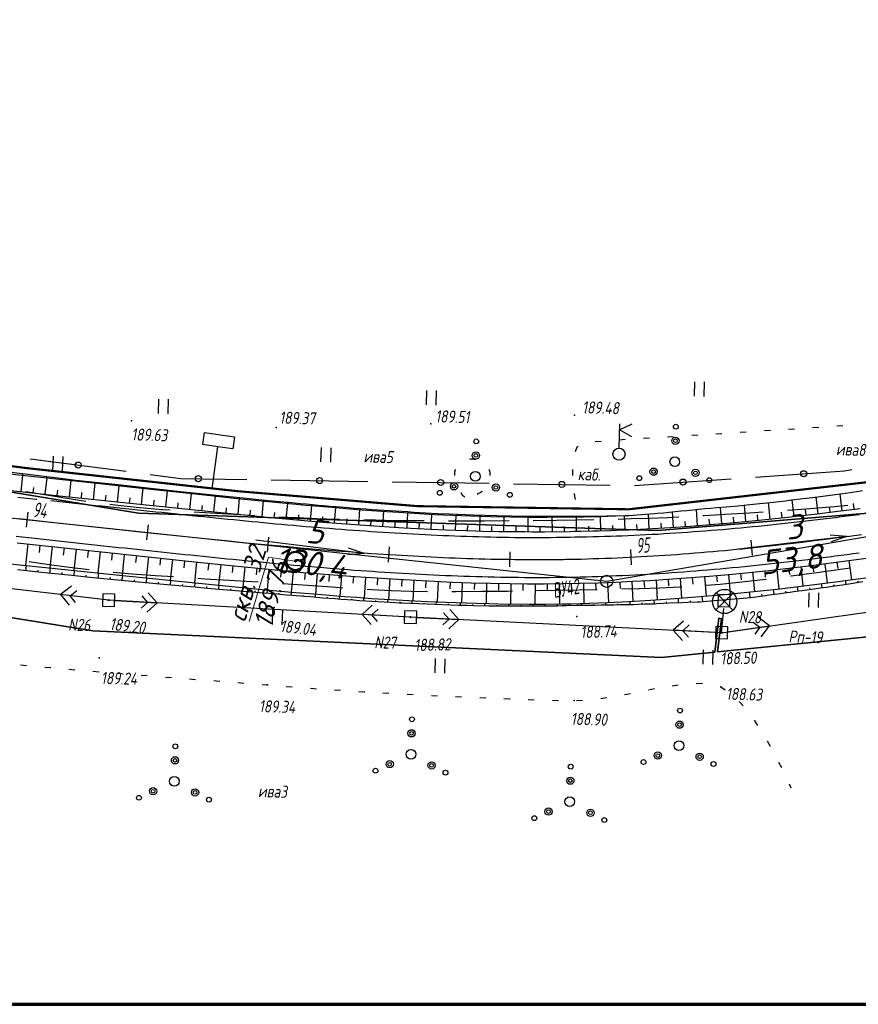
# Paper-space layout 'Лист2' of a CAD drawing. Header units: millimetres. Extents: x -640 to 411, y -3 to 287.
# Tile 4 of 10: x -340 to -202, y 1 to 163. Entities that reach past the tile are written whole.
import ezdxf

# ---------------------------------------------------------------- set-up
doc = ezdxf.new("R2010")
doc.units = ezdxf.units.MM
doc.linetypes.add('CONTI', pattern=[0])
for name, color, linetype, lineweight in [('10', 1, 'Continuous', 35), ('геология', 7, 'Continuous', 20), ('КОПИЯ_ОСЬ_13_ОТКОСЫ', 7, 'Continuous', 30), ('КОПИЯ_ОСЬ_ГРАНИЦЫ_ПОЛОС', 7, 'Continuous', 30), ('ОСЬ_ВЕРХ_ПОКРЫТИЯ_ГРАНИЦЫ_ПОЛОС', 7, 'Continuous', 30), ('ОСЬ_ВЕРХ_ПОКРЫТИЯ_ОСЬ', 1, 'Continuous', 30), ('Уклоны ПЧ', 5, 'Continuous', 30)]:
    doc.layers.add(name, color=color, linetype=linetype, lineweight=lineweight)
for name, color, linetype in [('_Оформление', 7, 'Continuous'), ('_Ростелеком', 6, 'Continuous'), ('NAD_MDEFAULT', 7, 'CONTI'), ('PI_OTDEFAULT', 172, 'CONTI'), ('PI_TTDEFAULT', 5, 'CONTI'), ('PLN_O', 7, 'CONTI'), ('SIT_LDEFAULT', 7, 'CONTI'), ('USLZNDEFAULT', 7, 'CONTI'), ('ZAPSKDEFAULT', 7, 'CONTI'), ('КОПИЯ_ОСЬ_ТАНГЕНСЫ', 1, 'Continuous'), ('ОСЬ_ВЕРХ_ПОКРЫТИЯ_ОТКОСЫ', 7, 'Continuous'), ('ОСЬ_ВЕРХ_ПОКРЫТИЯ_ПИКЕТЫ', 1, 'Continuous')]:
    doc.layers.add(name, color=color, linetype=linetype)
doc.styles.add('eskd', font='isocpeur.ttf', dxfattribs={"width": 1.2, "height": 2})
doc.styles.get("Standard").update_dxf_attribs({"font": 'isocpeui.ttf'})
doc.styles.add('ГОСТ', font='isocpeur.ttf', dxfattribs={"height": 4})
doc.linetypes.add('Связь', pattern='A,12.5,[130,ltypeshp.shx,S=1,R=-30,X=0,Y=0.9],1,[130,ltypeshp.shx,S=1,R=-30,X=0,Y=0.9],1,[130,ltypeshp.shx,S=1,R=-30,X=0,Y=0.9],4.5', length=19)

# ---------------------------------------------------------------- blocks, each defined once
blk = doc.blocks.new('BL_2011')
at = {"color": 0}
for p, q in [((0, 0), (0, 2.4)), ((1.6, 0), (1.6, 2.4))]:
    blk.add_line(p, q, dxfattribs=at)
blk = doc.blocks.new('BL_2010')
at = {"color": 0}
for centre, radius in [((0, 5.78), 0.4), ((0, 3.46), 0.6), ((0, 3.46), 0.3), ((0, 0), 0.8), ((-3.46, -1.74), 0.6), ((-3.46, -1.74), 0.3), ((3.46, -1.74), 0.6), ((3.46, -1.74), 0.3), ((-5.78, -2.88), 0.4), ((5.78, -2.88), 0.4)]:
    blk.add_circle(centre, radius, dxfattribs=at)
blk = doc.blocks.new('BL_27')
at = {"color": 0}
for p, q in [((1, 1), (-1, 1)), ((-1, 1), (-1, -1)), ((1, -1), (1, 1)), ((-1, -1), (1, -1))]:
    blk.add_line(p, q, dxfattribs=at)
blk.add_circle((0, 0), 0.1, dxfattribs=at)
blk = doc.blocks.new('BL_7')
at = {"color": 0}
for p, q in [((-1.4, 1.4), (1.4, -1.4)), ((-1.4, -1.4), (1.4, 1.4))]:
    blk.add_line(p, q, dxfattribs=at)
blk.add_circle((0, 0), 2, dxfattribs=at)
blk = doc.blocks.new('BL_4017')
at = {"color": 0}
for p, q in [((0, 1), (0, 5)), ((2, 5), (0, 4)), ((0, 4), (2, 3))]:
    blk.add_line(p, q, dxfattribs=at)
blk.add_circle((0, 0), 1, dxfattribs=at)
blk = doc.blocks.new('BL_13')
at = {"color": 0}
for p, q in [((-2.5, 7), (-2.5, 9)), ((-2.5, 9), (2.5, 9)), ((2.5, 9), (2.5, 7)), ((0, 7), (-2.5, 7)), ((0, 0), (0, 7)), ((2.5, 7), (0, 7)), ((2, 0), (0, 0))]:
    blk.add_line(p, q, dxfattribs=at)
blk = doc.blocks.new('Стрелка')
at = {"layer": 'Уклоны ПЧ', "ltscale": 2}
for points in [[(-0.02, -0.05), (-0.02, 17.97)], [(-0.02, -0.05), (-0.58, 2.62)], [(-0.02, -0.05), (0.53, 2.62)]]:
    blk.add_lwpolyline(points, dxfattribs=at)

psp = doc.layouts.new('Лист2')

# ---------------------------------------------------------------- linework, layer by layer
at = {"layer": '10'}
for points in [[(155.76, 141.34), (141.62, 139.09), (140.47, 149.17), (88.15, 142.24), (-26.82, 123.3), (-26.31, 113.57), (-97.37, 100.2), (-188.74, 82.9), (-234.81, 79.09), (-245.24, 79.44), (-320.53, 81.96), (-435.81, 101.08), (-493.52, 115.13), (-570.05, 134.4), (-567.93, 143.52), (-601.29, 151.53)], [(371.94, 152.68), (354.49, 145.52), (316.18, 140.56), (226.25, 130.69), (227.73, 141.12), (141.49, 128.43), (141.49, 128.43), (66.75, 118.43), (-0.41, 107.37), (-16.93, 104.65), (-86.02, 91.65), (-95.42, 89.88), (-95.64, 79.6), (-176.45, 63.92), (-224.96, 59.06)], [(-224.96, 59.06), (-224.32, 64.55), (-224.77, 64.61), (-225.41, 59.03), (-234.23, 58.14), (-328.07, 62.53), (-379.16, 70.82), (-377.34, 76.02), (-377.76, 76.17), (-379.62, 70.9), (-429.05, 78.91), (-429.05, 78.91), (-497.96, 95.26), (-495.93, 104.91), (-533.78, 112.44), (-596.38, 130.21), (-605.84, 132.34)], [(-605.84, 132.34), (-596.38, 130.21), (-533.78, 112.44), (-495.93, 104.91), (-497.96, 95.26), (-429.05, 78.91), (-429.05, 78.91), (-379.62, 70.9), (-377.76, 76.17), (-377.34, 76.02), (-379.16, 70.82), (-328.07, 62.53), (-234.23, 58.14), (-225.41, 59.03), (-224.77, 64.61), (-224.32, 64.55), (-224.96, 59.06), (-176.45, 63.92)]]:
    psp.add_lwpolyline(points, dxfattribs=at)
at = {"layer": '_Оформление', "lineweight": 70, "ltscale": 200}
psp.add_lwpolyline([(409.22, 286.78), (-640.2, 286.78), (-640.2, 0.9), (409.22, 0.9)], close=True, dxfattribs=at)
at = {"layer": '_Ростелеком', "color": 5, "linetype": 'Связь', "const_width": 0.35}
psp.add_lwpolyline([(-184.06, 88.92), (-239.6, 82.61), (-274.54, 83.13), (-304.23, 85.6), (-339.2, 89.43), (-381.28, 94.92), (-419.03, 101.37), (-453.53, 108.6), (-496.16, 118.14), (-534.03, 127.92), (-569.25, 137.86), (-601.82, 149.28)], dxfattribs=at)
at = {"layer": 'PI_TTDEFAULT', "color": 5}
for p in [(-248.55, 98.12, 189.48), (-321.7, 97.2, 189.63), (-297.84, 96.11, 189.37), (-272.27, 96.73, 189.51), (-325.46, 67.6, 189.19), (-298.16, 66.39, 189.04), (-275.64, 64.81, 188.82), (-248.2, 64.93, 188.74), (-224.29, 62.24, 188.5), (-327.05, 58.07, 189.24), (-299.3, 53.62, 189.34), (-224.43, 53.32, 188.63), (-248.62, 51.03, 188.9)]:
    psp.add_point(p, dxfattribs=at)
at = {"layer": 'PLN_O'}
for p, q in [((-338.44, 90.93), (-322.58, 88.88)), ((-318.61, 88.36), (-313.57, 87.71)), ((-218.71, 87.93), (-203.98, 88.95)), ((-203.98, 88.96), (-202.77, 89.16)), ((-313.57, 87.71), (-302.65, 87.53)), ((-298.66, 87.48), (-282.66, 87.22)), ((-278.66, 87.16), (-262.66, 86.9)), ((-258.66, 86.83), (-242.66, 86.57)), ((-238.66, 86.54), (-222.7, 87.65))]:
    psp.add_line(p, q, dxfattribs=at)
for centre in [(-330.5, 89.9), (-310.66, 87.66), (-290.66, 87.35), (-210.73, 88.48), (-270.66, 87.03), (-250.66, 86.71), (-230.68, 87.1)]:
    psp.add_circle(centre, 0.5, dxfattribs=at)
at = {"layer": 'SIT_LDEFAULT', "color": 7}
for p, q in [((-213.25, 95.84), (-212.25, 95.91)), ((-209.26, 96.1), (-208.26, 96.16)), ((-205.26, 96.39), (-204.26, 96.45)), ((-237.2, 94.34), (-236.2, 94.41)), ((-233.21, 94.59), (-232.22, 94.65)), ((-229.22, 94.84), (-228.22, 94.9)), ((-225.23, 95.08), (-224.23, 95.14)), ((-221.22, 95.34), (-220.22, 95.41)), ((-217.23, 95.59), (-216.23, 95.66)), ((-248.41, 92.15), (-248.12, 92.92)), ((-248.12, 92.92), (-247.98, 93.02)), ((-245.18, 93.8), (-244.18, 93.88)), ((-241.19, 94.09), (-240.19, 94.16)), ((-265.88, 90.89), (-265.7, 90.91)), ((-265.7, 90.91), (-265.49, 90.92)), ((-265.49, 90.91), (-265.28, 90.9)), ((-265.28, 90.91), (-265.06, 90.9)), ((-265.07, 90.89), (-264.89, 90.87)), ((-268.35, 88.63), (-268.33, 88.79)), ((-268.34, 88.44), (-268.35, 88.63)), ((-268.31, 88.19), (-268.34, 88.44)), ((-268.33, 88.79), (-268.28, 88.96)), ((-268.28, 88.96), (-268.21, 89.13)), ((-268.21, 89.13), (-268.19, 89.15)), ((-262.66, 89.15), (-262.63, 89.07)), ((-262.63, 89.07), (-262.6, 88.92)), ((-262.6, 88.92), (-262.56, 88.76)), ((-262.56, 88.76), (-262.53, 88.6)), ((-262.53, 88.6), (-262.52, 88.47)), ((-262.52, 88.47), (-262.53, 88.31)), ((-262.53, 88.31), (-262.53, 88.17)), ((-248.82, 88.19), (-248.84, 89.19)), ((-337.42, 85.22), (-339.12, 85.51)), ((-334.04, 84.67), (-337.42, 85.22)), ((-330.68, 84.13), (-334.04, 84.67)), ((-267.3, 85.35), (-267.32, 85.37)), ((-267.15, 85.1), (-267.3, 85.35)), ((-267, 84.87), (-267.15, 85.1)), ((-266.84, 84.71), (-267, 84.87)), ((-266.69, 84.59), (-266.84, 84.71)), ((-264.4, 85.21), (-264.64, 85.07)), ((-264.15, 85.34), (-264.4, 85.19)), ((-263.95, 85.48), (-264.15, 85.34)), ((-263.81, 85.57), (-263.95, 85.48)), ((-248.52, 84.72), (-248.58, 85.21)), ((-248.43, 84.22), (-248.51, 84.72)), ((-329.24, 83.92), (-330.68, 84.13)), ((-323.91, 83.22), (-325.27, 83.39)), ((-320.36, 82.87), (-323.91, 83.23)), ((-205.66, 83.03), (-210.4, 82.64)), ((-203.45, 83.23), (-205.66, 83.03)), ((-316.56, 82.53), (-320.36, 82.86)), ((-315.32, 82.45), (-316.55, 82.54)), ((-308.64, 81.97), (-311.33, 82.15)), ((-304.73, 81.74), (-308.64, 81.97)), ((-301.35, 81.55), (-304.73, 81.74)), ((-294.36, 81.19), (-297.36, 81.33)), ((-231.37, 81.29), (-233.19, 81.21)), ((-227.19, 81.52), (-227.39, 81.51)), ((-223.77, 81.73), (-227.19, 81.52)), ((-219.68, 81.98), (-223.77, 81.73)), ((-217.4, 82.14), (-219.68, 81.98)), ((-210.4, 82.64), (-213.41, 82.42)), ((-291.13, 81.05), (-294.36, 81.19)), ((-287.88, 80.95), (-291.13, 81.05)), ((-287.37, 80.93), (-287.88, 80.95)), ((-281.41, 80.79), (-283.37, 80.83)), ((-278.17, 80.73), (-281.41, 80.79)), ((-274.93, 80.69), (-278.17, 80.73)), ((-273.37, 80.68), (-274.93, 80.69)), ((-267.56, 80.65), (-269.37, 80.65)), ((-263.46, 80.67), (-267.56, 80.66)), ((-259.36, 80.68), (-263.46, 80.67)), ((-255.27, 80.72), (-255.37, 80.72)), ((-251.53, 80.76), (-255.27, 80.71)), ((-248.24, 80.81), (-251.53, 80.76)), ((-245.36, 80.86), (-248.24, 80.81)), ((-239.21, 81.01), (-241.37, 80.95)), ((-236.2, 81.1), (-239.21, 81.01)), ((-233.19, 81.21), (-236.2, 81.1)), ((-325.46, 67.6), (-378.48, 73.83)), ((-338.62, 73.98), (-335.29, 73.51)), ((-335.29, 73.52), (-331.92, 73.07)), ((-331.92, 73.08), (-328.7, 72.68)), ((-324.73, 72.25), (-321.6, 71.97)), ((-321.6, 71.97), (-317.72, 71.69)), ((-317.72, 71.69), (-314.75, 71.49)), ((-212.94, 71.6), (-212.83, 71.61)), ((-212.83, 71.61), (-208.54, 72.18)), ((-208.54, 72.18), (-204.27, 72.77)), ((-204.27, 72.77), (-203.03, 72.94)), ((-331.63, 69.94), (-333.4, 68.54)), ((-310.76, 71.22), (-309.6, 71.14)), ((-309.59, 71.15), (-305.59, 70.92)), ((-305.59, 70.92), (-301.8, 70.7)), ((-301.8, 70.7), (-300.79, 70.64)), ((-296.78, 70.37), (-295.08, 70.26)), ((-295.08, 70.26), (-291.84, 70.03)), ((-291.84, 70.03), (-288.59, 69.79)), ((-226.86, 70.09), (-224.51, 70.26)), ((-224.51, 70.26), (-220.95, 70.61)), ((-224.29, 62.24), (-169.55, 70.02)), ((-220.95, 70.62), (-217.01, 71.08)), ((-217.02, 71.07), (-216.91, 71.09)), ((-326.46, 67.72), (-333.4, 68.54)), ((-333.4, 68.54), (-332, 66.76)), ((-331.81, 68.35), (-330.7, 69.23)), ((-330.94, 67.24), (-331.81, 68.35)), ((-320.01, 68.3), (-319.07, 67.24)), ((-317.47, 67.16), (-318.97, 68.84)), ((-288.59, 69.79), (-286.81, 69.67)), ((-282.82, 69.42), (-282.1, 69.37)), ((-282.1, 69.37), (-278.85, 69.21)), ((-278.85, 69.21), (-275.59, 69.11)), ((-275.6, 69.1), (-272.83, 69.06)), ((-268.82, 69.04), (-268.13, 69.04)), ((-268.13, 69.04), (-263.94, 69.07)), ((-263.94, 69.07), (-259.65, 69.12)), ((-259.65, 69.12), (-258.83, 69.14)), ((-254.83, 69.2), (-251.43, 69.26)), ((-251.43, 69.26), (-247.84, 69.34)), ((-247.85, 69.33), (-244.84, 69.39)), ((-240.83, 69.48), (-237.83, 69.56)), ((-237.83, 69.56), (-234.5, 69.66)), ((-234.5, 69.66), (-231.17, 69.81)), ((-231.17, 69.81), (-230.84, 69.82)), ((-275.64, 64.81), (-325.46, 67.6)), ((-324.46, 67.55), (-317.47, 67.16)), ((-319.07, 67.24), (-320.13, 66.31)), ((-319.16, 65.64), (-317.47, 67.16)), ((-281.95, 66.77), (-283.63, 65.25)), ((-276.64, 64.86), (-283.63, 65.25)), ((-283.63, 65.25), (-282.13, 63.57)), ((-282.04, 65.17), (-280.98, 66.1)), ((-281.09, 64.11), (-282.04, 65.17)), ((-270.2, 65.53), (-269.25, 64.49)), ((-267.65, 64.41), (-269.17, 66.08)), ((-224.29, 62.24), (-223.91, 66.22)), ((-224.29, 62.24), (-275.64, 64.81)), ((-274.65, 64.76), (-267.65, 64.41)), ((-269.25, 64.49), (-270.3, 63.54)), ((-269.33, 62.88), (-267.65, 64.41)), ((-230.6, 64.16), (-232.28, 62.64)), ((-230.68, 62.56), (-229.63, 63.51)), ((-219.08, 63.99), (-217.95, 63.14)), ((-216.37, 63.36), (-218.17, 64.73)), ((-225.29, 62.29), (-232.28, 62.64)), ((-232.28, 62.64), (-230.76, 60.96)), ((-229.73, 61.51), (-230.68, 62.56)), ((-223.3, 62.38), (-216.37, 63.36)), ((-217.95, 63.14), (-218.81, 62.01)), ((-217.73, 61.56), (-216.37, 63.36)), ((-340.01, 56.93), (-339.01, 56.85)), ((-336.03, 56.57), (-335.03, 56.48)), ((-332.05, 56.21), (-331.05, 56.12)), ((-328.06, 55.87), (-327.06, 55.79)), ((-324.07, 55.55), (-323.07, 55.47)), ((-320.09, 55.24), (-319.09, 55.16)), ((-316.1, 54.92), (-315.1, 54.85)), ((-312.11, 54.62), (-311.11, 54.54)), ((-308.13, 54.32), (-307.73, 54.29)), ((-307.73, 54.29), (-307.12, 54.24)), ((-304.13, 54), (-303.14, 53.92)), ((-300.15, 53.69), (-299.3, 53.62)), ((-228.46, 53.85), (-227.46, 53.88)), ((-299.3, 53.62), (-299.15, 53.61)), ((-296.16, 53.38), (-295.16, 53.3)), ((-292.17, 53.07), (-291.61, 53.02)), ((-291.61, 53.02), (-291.18, 52.99)), ((-288.18, 52.81), (-287.19, 52.74)), ((-284.19, 52.55), (-283.3, 52.49)), ((-283.3, 52.49), (-283.2, 52.48)), ((-280.2, 52.32), (-279.2, 52.26)), ((-276.2, 52.09), (-275.2, 52.03)), ((-240.29, 52.02), (-239.31, 52.22)), ((-236.36, 52.81), (-235.38, 53)), ((-232.44, 53.49), (-231.44, 53.63)), ((-224.51, 53.33), (-224.43, 53.32)), ((-224.44, 53.31), (-223.68, 52.79)), ((-272.2, 51.89), (-271.2, 51.84)), ((-268.21, 51.69), (-267.21, 51.64)), ((-264.22, 51.52), (-263.22, 51.49)), ((-260.22, 51.35), (-259.25, 51.32)), ((-259.26, 51.31), (-259.21, 51.3)), ((-256.22, 51.2), (-255.22, 51.17)), ((-252.22, 51.09), (-251.22, 51.07)), ((-248.23, 51.05), (-247.23, 51.11)), ((-244.24, 51.39), (-243.25, 51.55)), ((-221.38, 50.89), (-220.71, 50.14)), ((-218.89, 47.78), (-218.34, 46.94)), ((-216.77, 44.39), (-216.28, 43.52)), ((-214.87, 40.86), (-214.42, 39.97)), ((-213.13, 37.27), (-212.85, 36.61))]:
    psp.add_line(p, q, dxfattribs=at)
at = {"layer": 'геология', "color": 1, "linetype": 'Continuous'}
for p, q in [((-302.25, 64.1), (-299.09, 74.73)), ((-299.09, 74.73), (-294.68, 74.07))]:
    psp.add_line(p, q, dxfattribs=at)
at = {"layer": 'геология', "color": 1, "linetype": 'Continuous', "lineweight": 50}
for radius in [1.5, 0.103]:
    psp.add_circle((-294.63, 74.08), radius, dxfattribs=at)
at = {"layer": 'КОПИЯ_ОСЬ_13_ОТКОСЫ'}
for points in [[(-348.24, 89.18), (-339.82, 88.24), (-327.91, 86.95), (-320.56, 86.16), (-310.63, 85.09), (-304.2, 84.41), (-299.75, 83.96), (-296.79, 83.67), (-292.84, 83.31), (-288.65, 82.94), (-284.46, 82.6), (-282, 82.41), (-279.54, 82.24), (-277.57, 82.11), (-271.68, 81.77), (-265.79, 81.52), (-262.46, 81.41), (-259.12, 81.34), (-256.09, 81.31), (-253.06, 81.3), (-248.57, 81.35), (-247.1, 81.37), (-244.41, 81.43), (-241.72, 81.52), (-240.26, 81.58), (-239.77, 81.6), (-239.57, 81.61), (-236.84, 81.81), (-235.37, 81.92), (-234.88, 81.96), (-233.9, 82.05), (-232.93, 82.14), (-231.95, 82.23), (-230.97, 82.33), (-230, 82.43), (-229.02, 82.52), (-227.07, 82.72), (-226.09, 82.8), (-225.11, 82.88), (-223.54, 83.03), (-221.58, 83.2), (-219.63, 83.4), (-215.71, 83.81), (-213.75, 84.03), (-212.77, 84.15), (-210.81, 84.39), (-208.86, 84.63), (-203.47, 85.35), (-202, 85.56), (-201.03, 85.7)], [(-348.24, 89.18), (-339.82, 88.24), (-327.91, 86.95), (-320.56, 86.16), (-310.63, 85.09), (-304.2, 84.41), (-299.75, 83.96), (-296.79, 83.67), (-292.84, 83.31), (-288.65, 82.94), (-284.46, 82.6), (-282, 82.41), (-279.54, 82.24), (-277.57, 82.11), (-271.68, 81.77), (-265.79, 81.52), (-262.46, 81.41), (-259.12, 81.34), (-256.09, 81.31), (-253.06, 81.3), (-248.57, 81.35), (-247.1, 81.37), (-244.41, 81.43), (-241.72, 81.52), (-239.57, 81.61)], [(-344.74, 89.1), (-338.8, 88.38), (-333.85, 87.78), (-330.88, 87.42), (-329.88, 87.31), (-323.92, 86.69), (-320.54, 86.33), (-314.58, 85.67), (-313.59, 85.56), (-306.65, 84.84), (-302.7, 84.44), (-300.72, 84.25), (-298.45, 84.03), (-297.26, 83.92), (-295.78, 83.78), (-294.8, 83.68), (-293.81, 83.58), (-292.82, 83.5), (-290.85, 83.31), (-289.87, 83.23), (-288.88, 83.15), (-287.9, 83.06), (-285.92, 82.91), (-284.94, 82.82), (-283.96, 82.74), (-282.97, 82.68), (-281.99, 82.6), (-281, 82.52), (-280.02, 82.47), (-279.04, 82.4), (-278.05, 82.33), (-276.09, 82.22), (-275.1, 82.16), (-273.14, 82.05), (-271.18, 81.94), (-269.21, 81.85), (-265.29, 81.69), (-261.37, 81.57), (-256.48, 81.48), (-251.59, 81.45), (-250.1, 81.45), (-249.35, 81.46), (-248.57, 81.47), (-246.61, 81.48), (-244.66, 81.5), (-243.19, 81.52), (-241.72, 81.55), (-239.57, 81.61)], [(-339.92, 85.53), (-339.62, 88.21)], [(-339.69, 88.49), (-339.72, 88.22)], [(-337.7, 88.24), (-337.71, 88.16)], [(-335.94, 85.1), (-335.65, 87.78)], [(-335.72, 88), (-335.74, 87.79)], [(-337.93, 85.31), (-337.83, 86.21)], [(-333.73, 87.76), (-333.74, 87.69)], [(-331.96, 84.67), (-331.68, 87.35)], [(-331.75, 87.53), (-331.77, 87.36)], [(-329.76, 87.3), (-329.77, 87.24)], [(-327.98, 84.25), (-327.7, 86.92)], [(-327.77, 87.09), (-327.79, 86.93)], [(-325.78, 86.89), (-325.79, 86.83)], [(-324.01, 83.83), (-323.72, 86.5)], [(-323.79, 86.68), (-323.81, 86.51)], [(-321.8, 86.46), (-321.81, 86.41)], [(-319.82, 86.25), (-319.83, 86.09)], [(-343.09, 85.87), (-333.66, 84.85), (-313.39, 82.72), (-306.94, 82.06), (-301.98, 81.57), (-298.71, 81.26), (-294.4, 80.87), (-290.09, 80.51), (-283.16, 79.98), (-276.74, 79.57), (-272.29, 79.33), (-269.82, 79.22), (-264.88, 79.05), (-263.89, 79.02), (-261.1, 78.96), (-258.3, 78.92), (-255.51, 78.91), (-253.54, 78.91), (-249.3, 78.96), (-248.52, 78.98), (-247.53, 78.99), (-245.56, 79.04), (-244.58, 79.06), (-242.61, 79.12), (-241.62, 79.16), (-239.65, 79.23), (-238.66, 79.28), (-236.69, 79.37), (-235.71, 79.43), (-233.74, 79.54), (-232.75, 79.6), (-229.43, 79.82), (-226.11, 80.08), (-222.79, 80.36), (-218.11, 80.8), (-213.43, 81.29), (-211.46, 81.51), (-208.51, 81.86), (-205.55, 82.22), (-201.41, 82.75)], [(-333.95, 84.88), (-333.85, 85.78)], [(-329.97, 84.46), (-329.88, 85.36)], [(-325.99, 84.04), (-325.9, 84.93)], [(-322.02, 83.63), (-321.92, 84.51)], [(-320.03, 83.42), (-319.75, 86.08)], [(-317.83, 86.03), (-317.83, 85.97)], [(-316.05, 83), (-315.77, 85.64)], [(-315.84, 85.8), (-315.86, 85.65)], [(-313.85, 85.59), (-313.86, 85.54)], [(-312.07, 82.58), (-311.8, 85.21)], [(-311.86, 85.38), (-311.88, 85.22)], [(-309.87, 85.18), (-309.88, 85.12)], [(-308.09, 82.18), (-307.82, 84.79)], [(-307.88, 84.97), (-307.9, 84.8)], [(-305.89, 84.77), (-305.9, 84.71)], [(-303.9, 84.57), (-303.92, 84.38)], [(-208.34, 81.88), (-208.68, 84.65)], [(-204.37, 82.37), (-204.73, 85.18)], [(-318.04, 83.21), (-317.94, 84.09)], [(-314.06, 82.79), (-313.97, 83.67)], [(-310.08, 82.38), (-309.99, 83.26)], [(-304.11, 81.78), (-303.86, 84.38)], [(-301.91, 84.37), (-301.92, 84.31)], [(-300.13, 81.4), (-299.89, 83.98)], [(-299.92, 84.17), (-299.94, 83.98)], [(-297.93, 83.98), (-297.94, 83.91)], [(-296.15, 81.03), (-295.92, 83.59)], [(-295.94, 83.79), (-295.96, 83.6)], [(-293.95, 83.6), (-293.96, 83.53)], [(-292.16, 80.68), (-291.94, 83.23)], [(-291.96, 83.42), (-291.98, 83.23)], [(-289.97, 83.24), (-289.97, 83.18)], [(-287.97, 83.07), (-287.99, 82.89)], [(-285.98, 82.91), (-285.99, 82.85)], [(-224.25, 80.23), (-224.48, 82.94)], [(-220.27, 80.59), (-220.53, 83.31)], [(-216.29, 80.99), (-216.57, 83.72)], [(-212.31, 81.42), (-212.62, 84.17)], [(-206.35, 82.12), (-206.47, 83.04)], [(-202.39, 82.62), (-202.51, 83.56)], [(-306.1, 81.98), (-306.02, 82.85)], [(-302.12, 81.59), (-302.04, 82.45)], [(-298.14, 81.21), (-298.06, 82.07)], [(-294.15, 80.85), (-294.08, 81.71)], [(-290.17, 80.51), (-290.1, 81.36)], [(-288.17, 80.36), (-287.98, 82.88)], [(-284.19, 80.06), (-283.99, 82.56)], [(-283.99, 82.75), (-284, 82.57)], [(-281.99, 82.6), (-282, 82.54)], [(-280.19, 79.79), (-280.04, 82.28)], [(-280, 82.47), (-280.01, 82.27)], [(-278, 82.33), (-278.01, 82.26)], [(-276.2, 79.54), (-276.07, 82.03)], [(-276.01, 82.22), (-276.02, 82.02)], [(-274.01, 82.1), (-274.01, 82.03)], [(-272.21, 79.33), (-272.1, 81.8)], [(-272.01, 81.99), (-272.02, 81.79)], [(-270.01, 81.89), (-270.02, 81.82)], [(-268.21, 79.17), (-268.13, 81.62)], [(-268.02, 81.8), (-268.02, 81.61)], [(-266.02, 81.72), (-266.02, 81.66)], [(-264.21, 79.03), (-264.15, 81.46)], [(-264.02, 81.65), (-264.03, 81.46)], [(-262.02, 81.59), (-262.02, 81.52)], [(-260.21, 78.95), (-260.18, 81.36)], [(-260.02, 81.54), (-260.02, 81.36)], [(-258.02, 81.51), (-258.02, 81.44)], [(-256.22, 78.91), (-256.21, 81.31)], [(-256.02, 81.47), (-256.02, 81.3)], [(-254.02, 81.46), (-254.02, 81.41)], [(-252.22, 78.93), (-252.24, 81.31)], [(-252.02, 81.45), (-252.02, 81.31)], [(-250.02, 81.45), (-250.02, 81.41)], [(-248.22, 78.98), (-248.25, 81.35)], [(-248.02, 81.47), (-248.02, 81.36)], [(-246.02, 81.49), (-246.02, 81.45)], [(-244.22, 79.07), (-244.29, 81.44)], [(-244.02, 81.51), (-244.02, 81.45)], [(-242.02, 81.54), (-242.02, 81.52)], [(-240.22, 79.21), (-240.31, 81.58)], [(-240.02, 81.6), (-240.02, 81.59)], [(-236.22, 79.4), (-236.35, 81.85)], [(-232.23, 79.63), (-232.4, 82.19)], [(-228.24, 79.91), (-228.44, 82.58)], [(-222.26, 80.41), (-222.34, 81.31)], [(-218.28, 80.79), (-218.37, 81.69)], [(-214.3, 81.2), (-214.4, 82.11)], [(-210.32, 81.64), (-210.43, 82.56)], [(-286.18, 80.21), (-286.12, 81.05)], [(-282.19, 79.92), (-282.14, 80.75)], [(-278.2, 79.66), (-278.15, 80.49)], [(-274.21, 79.43), (-274.16, 80.26)], [(-270.21, 79.24), (-270.17, 80.06)], [(-266.21, 79.1), (-266.18, 79.91)], [(-262.21, 78.98), (-262.2, 79.79)], [(-258.21, 78.92), (-258.21, 79.73)], [(-254.22, 78.91), (-254.22, 79.71)], [(-250.22, 78.95), (-250.22, 79.75)], [(-246.22, 79.02), (-246.23, 79.81)], [(-242.22, 79.13), (-242.24, 79.92)], [(-238.22, 79.3), (-238.26, 80.09)], [(-234.23, 79.51), (-234.27, 80.33)], [(-230.23, 79.77), (-230.29, 80.62)], [(-226.25, 80.07), (-226.32, 80.96)], [(-340.55, 77.07), (-325.62, 75.46), (-311.29, 73.94), (-305.31, 73.33), (-300.81, 72.89), (-296.81, 72.52), (-293.31, 72.2), (-289.05, 71.85), (-284.78, 71.52), (-281.26, 71.27), (-277.74, 71.05), (-271.7, 70.72), (-268.67, 70.6), (-265.64, 70.49), (-262.46, 70.4), (-259.27, 70.34), (-256.39, 70.32), (-253.5, 70.32), (-250.56, 70.34), (-247.63, 70.4), (-244.69, 70.48), (-241.76, 70.59), (-238.98, 70.72), (-236.2, 70.87), (-233.17, 71.06), (-230.14, 71.27), (-226.32, 71.58), (-222.49, 71.92), (-216.47, 72.53), (-209.96, 73.28), (-206.21, 73.75), (-202.47, 74.25), (-198.28, 74.83)], [(-338.8, 76.88), (-339.18, 73.34)], [(-336.81, 76.66), (-336.93, 75.48)], [(-334.82, 76.45), (-335.2, 72.92)], [(-332.83, 76.24), (-332.96, 75.06)], [(-330.84, 76.02), (-331.22, 72.52)], [(-328.85, 75.81), (-328.98, 74.64)], [(-326.87, 75.59), (-327.24, 72.11)], [(-324.88, 75.38), (-325, 74.22)], [(-322.89, 75.17), (-323.25, 71.71)], [(-320.9, 74.96), (-321.02, 73.8)], [(-344.43, 73.88), (-336.45, 73.05), (-322.11, 71.59), (-311.15, 70.46), (-305.65, 69.91), (-300.13, 69.38), (-294.61, 68.88), (-291.59, 68.63), (-289.07, 68.42), (-286.55, 68.23), (-284.53, 68.09), (-282, 67.91), (-275.92, 67.55), (-272.87, 67.39), (-269.82, 67.26), (-264.73, 67.09), (-262.69, 67.04), (-261.16, 67.01), (-256.05, 66.96), (-253.35, 66.97), (-250.66, 67), (-249.87, 67.01), (-249.08, 67.03), (-246.12, 67.11), (-243.15, 67.23), (-239.58, 67.4), (-236.01, 67.6), (-231.94, 67.88), (-227.87, 68.2), (-223.81, 68.56), (-221.68, 68.76), (-218.4, 69.1), (-215.12, 69.45), (-211.59, 69.86), (-208.06, 70.29), (-205.05, 70.67), (-203.04, 70.94), (-200.03, 71.34)], [(-344.43, 73.88), (-336.45, 73.05), (-322.11, 71.59), (-311.15, 70.45), (-305.65, 69.91), (-300.13, 69.38), (-294.61, 68.88), (-291.59, 68.63), (-289.07, 68.42), (-286.55, 68.23), (-284.53, 68.09), (-282, 67.91), (-275.92, 67.55), (-272.87, 67.39), (-269.82, 67.26), (-264.73, 67.09), (-262.69, 67.04), (-261.16, 67.01), (-256.05, 66.96), (-253.35, 66.97), (-250.66, 67), (-249.87, 67.01), (-249.08, 67.03), (-246.12, 67.11), (-243.15, 67.23), (-239.58, 67.4), (-236.01, 67.6), (-231.94, 67.88), (-227.87, 68.2), (-223.81, 68.56), (-221.68, 68.76), (-218.4, 69.1), (-215.12, 69.45), (-211.59, 69.86), (-208.06, 70.29), (-205.05, 70.67), (-203.04, 70.94), (-200.03, 71.34)], [(-339.14, 72.5), (-339.05, 73.32)], [(-318.91, 74.75), (-319.27, 71.3)], [(-316.92, 74.54), (-317.04, 73.39)], [(-314.93, 74.33), (-315.3, 70.88)], [(-312.94, 74.12), (-313.06, 72.97)], [(-310.95, 73.91), (-311.3, 70.47)], [(-308.96, 73.71), (-309.08, 72.56)], [(-306.97, 73.5), (-307.32, 70.07)], [(-304.98, 73.3), (-305.1, 72.16)], [(-211.21, 73.14), (-210.85, 69.95)], [(-209.23, 73.37), (-209.09, 72.31)], [(-207.24, 73.62), (-206.84, 70.44)], [(-205.26, 73.88), (-205.12, 72.82)], [(-203.28, 74.14), (-202.85, 70.96)], [(-340.53, 72.65), (-338.53, 72.44), (-336.54, 72.23), (-335.54, 72.12), (-331.56, 71.71), (-329.56, 71.52), (-328.57, 71.42), (-318.21, 70.43), (-315.21, 70.15), (-311.22, 69.79), (-309.21, 69.61), (-307.21, 69.44), (-305.21, 69.27), (-303.2, 69.1), (-299.88, 68.83), (-298.17, 68.69), (-297.17, 68.6), (-296.16, 68.51), (-295.16, 68.44), (-293.14, 68.26), (-292.13, 68.19), (-290.12, 68.02), (-288.1, 67.87), (-287.09, 67.79), (-285.07, 67.65), (-284.05, 67.58), (-283.04, 67.51), (-282.03, 67.45), (-281.02, 67.38), (-280, 67.32), (-278.99, 67.26), (-277.47, 67.18), (-276.96, 67.15), (-272.89, 66.98), (-267.8, 66.8), (-266.27, 66.76), (-265.25, 66.74), (-262.7, 66.69), (-261.67, 66.68), (-258.61, 66.65), (-255.54, 66.65), (-254, 66.66), (-252.46, 66.67), (-251.44, 66.69), (-250.65, 66.7), (-249.87, 66.72), (-248.26, 66.76), (-247.23, 66.76), (-246.21, 66.76), (-245.18, 66.78), (-244.16, 66.81), (-243.13, 66.82), (-242.11, 66.83), (-241.09, 66.88), (-238.83, 66.92), (-238.02, 66.96), (-236.99, 66.99), (-235.97, 67.02), (-235.66, 67.02), (-235.36, 67.03), (-235.05, 67.04), (-233.93, 67.12), (-232.91, 67.16), (-230.86, 67.22), (-229.84, 67.27), (-228.31, 67.31), (-227.8, 67.33), (-226.78, 67.45), (-226.78, 67.45), (-226.78, 67.45), (-226.78, 67.45), (-220.07, 67.97), (-220.07, 67.97), (-220.07, 67.97), (-220.07, 67.97), (-219.06, 68.1), (-217.05, 68.39), (-216.04, 68.53), (-215.03, 68.65), (-213.52, 68.87), (-213.01, 68.95), (-212.01, 69.08), (-211, 69.2), (-208.99, 69.5), (-207.98, 69.64), (-206.98, 69.77), (-205.97, 69.91), (-203.97, 70.22), (-201.97, 70.54), (-200.96, 70.67)], [(-337.15, 72.29), (-337.12, 72.57)], [(-335.16, 72.08), (-335.08, 72.91)], [(-333.17, 71.88), (-333.14, 72.15)], [(-331.18, 71.68), (-331.1, 72.51)], [(-329.19, 71.48), (-329.16, 71.76)], [(-327.2, 71.29), (-327.12, 72.1)], [(-323.22, 70.91), (-323.14, 71.7)], [(-302.99, 73.11), (-303.33, 69.68)], [(-301, 72.91), (-301.12, 71.77)], [(-299.01, 72.72), (-299.33, 69.3)], [(-297.02, 72.54), (-297.13, 71.4)], [(-295.03, 72.36), (-295.33, 68.95)], [(-293.04, 72.18), (-293.14, 71.04)], [(-291.04, 72.01), (-291.33, 68.61)], [(-289.05, 71.85), (-289.14, 70.71)], [(-287.06, 71.69), (-287.32, 68.29)], [(-285.06, 71.54), (-285.15, 70.41)], [(-225.14, 71.68), (-225.04, 70.61)], [(-223.14, 71.86), (-222.85, 68.65)], [(-221.15, 72.06), (-221.05, 70.99)], [(-219.16, 72.26), (-218.84, 69.05)], [(-217.17, 72.46), (-217.07, 71.39)], [(-215.19, 72.68), (-214.82, 69.49)], [(-213.2, 72.91), (-213.08, 71.84)], [(-325.21, 71.1), (-325.18, 71.37)], [(-321.23, 70.72), (-321.2, 70.98)], [(-319.24, 70.53), (-319.17, 71.29)], [(-317.25, 70.34), (-317.22, 70.59)], [(-315.26, 70.15), (-315.19, 70.87)], [(-313.26, 69.97), (-313.24, 70.21)], [(-311.27, 69.79), (-311.21, 70.46)], [(-307.29, 69.44), (-307.23, 70.06)], [(-283.07, 71.4), (-283.31, 68)], [(-281.07, 71.26), (-281.15, 70.13)], [(-279.08, 71.13), (-279.29, 67.75)], [(-277.08, 71.01), (-277.14, 69.88)], [(-275.08, 70.91), (-275.26, 67.51)], [(-273.09, 70.8), (-273.15, 69.67)], [(-271.09, 70.7), (-271.24, 67.32)], [(-269.09, 70.61), (-269.14, 69.49)], [(-267.09, 70.54), (-267.21, 67.17)], [(-265.09, 70.47), (-265.13, 69.35)], [(-263.09, 70.42), (-263.18, 67.05)], [(-261.09, 70.37), (-261.12, 69.25)], [(-259.09, 70.34), (-259.14, 66.99)], [(-257.09, 70.32), (-257.1, 69.2)], [(-255.09, 70.31), (-255.1, 66.96)], [(-253.09, 70.32), (-253.09, 69.2)], [(-251.09, 70.34), (-251.05, 66.99)], [(-249.1, 70.37), (-249.07, 69.25)], [(-247.1, 70.41), (-247.01, 67.08)], [(-245.1, 70.47), (-245.06, 69.36)], [(-243.1, 70.53), (-242.97, 67.23)], [(-241.1, 70.62), (-241.05, 69.52)], [(-239.1, 70.71), (-238.94, 67.43)], [(-237.1, 70.82), (-237.04, 69.72)], [(-235.11, 70.93), (-234.91, 67.67)], [(-233.11, 71.06), (-233.04, 69.98)], [(-231.12, 71.2), (-230.88, 67.96)], [(-229.12, 71.35), (-229.04, 70.27)], [(-227.13, 71.51), (-226.86, 68.29)], [(-207.69, 69.68), (-207.77, 70.33)], [(-205.71, 69.95), (-205.74, 70.16)], [(-203.74, 70.25), (-203.83, 70.83)], [(-201.76, 70.56), (-201.79, 70.76)], [(-309.28, 69.62), (-309.26, 69.84)], [(-305.29, 69.28), (-305.28, 69.48)], [(-303.3, 69.11), (-303.25, 69.67)], [(-301.31, 68.94), (-301.29, 69.13)], [(-299.31, 68.78), (-299.27, 69.3)], [(-297.32, 68.61), (-297.31, 68.78)], [(-295.33, 68.45), (-295.29, 68.94)], [(-293.34, 68.28), (-293.32, 68.44)], [(-291.34, 68.12), (-291.3, 68.6)], [(-287.35, 67.81), (-287.32, 68.29)], [(-219.58, 68.04), (-219.7, 68.96)], [(-217.6, 68.31), (-217.64, 68.62)], [(-215.62, 68.58), (-215.72, 69.39)], [(-213.64, 68.85), (-213.68, 69.12)], [(-211.65, 69.12), (-211.74, 69.84)], [(-209.67, 69.4), (-209.71, 69.64)], [(-289.35, 67.97), (-289.34, 68.13)], [(-285.36, 67.67), (-285.35, 67.83)], [(-283.36, 67.53), (-283.33, 68)], [(-281.37, 67.4), (-281.36, 67.56)], [(-279.37, 67.28), (-279.35, 67.75)], [(-277.37, 67.17), (-277.37, 67.33)], [(-275.38, 67.08), (-275.36, 67.52)], [(-273.38, 67), (-273.37, 67.14)], [(-271.38, 66.92), (-271.37, 67.32)], [(-269.38, 66.86), (-269.38, 66.99)], [(-267.38, 66.79), (-267.37, 67.18)], [(-265.38, 66.74), (-265.38, 66.87)], [(-263.38, 66.71), (-263.38, 67.06)], [(-261.38, 66.67), (-261.38, 66.79)], [(-259.38, 66.66), (-259.38, 66.99)], [(-257.38, 66.65), (-257.38, 66.76)], [(-255.38, 66.65), (-255.39, 66.96)], [(-253.38, 66.66), (-253.38, 66.77)], [(-251.38, 66.69), (-251.39, 66.99)], [(-249.38, 66.73), (-249.39, 66.83)], [(-247.38, 66.76), (-247.38, 67.07)], [(-245.38, 66.78), (-245.39, 66.88)], [(-243.39, 66.81), (-243.39, 67.22)], [(-241.39, 66.87), (-241.39, 67)], [(-239.39, 66.91), (-239.4, 67.41)], [(-237.39, 66.98), (-237.39, 67.15)], [(-235.39, 67.03), (-235.41, 67.64)], [(-233.39, 67.14), (-233.4, 67.35)], [(-231.39, 67.2), (-231.41, 67.92)], [(-229.4, 67.29), (-229.4, 67.52)], [(-227.4, 67.37), (-227.5, 68.23)]]:
    psp.add_lwpolyline(points, dxfattribs=at)
at = {"layer": 'КОПИЯ_ОСЬ_ГРАНИЦЫ_ПОЛОС'}
for points in [[(-337.31, 84.23), (-337.48, 84.25), (-338.47, 84.36), (-339.45, 84.47), (-340.44, 84.57)], [(-201.6, 81.72), (-202.58, 81.59), (-203.55, 81.46), (-204.53, 81.34), (-205.5, 81.22), (-206.48, 81.1), (-207.45, 80.98), (-208.43, 80.86), (-209.41, 80.74), (-210.38, 80.63), (-211.36, 80.52), (-212.34, 80.41), (-213.31, 80.3), (-214.29, 80.19), (-215.26, 80.09), (-216.24, 79.99), (-217.22, 79.88), (-218.19, 79.79), (-219.17, 79.69), (-220.15, 79.6), (-221.13, 79.51), (-222.1, 79.42), (-223.08, 79.33), (-224.06, 79.24), (-225.03, 79.16), (-226.01, 79.08), (-226.99, 79), (-227.97, 78.93), (-228.94, 78.86), (-229.92, 78.79), (-230.9, 78.72), (-231.88, 78.65), (-232.85, 78.59), (-233.83, 78.53), (-234.81, 78.47), (-235.79, 78.42), (-236.77, 78.37), (-237.74, 78.32), (-238.72, 78.27), (-239.7, 78.23), (-240.68, 78.19), (-241.65, 78.15), (-242.63, 78.12), (-243.61, 78.09), (-244.59, 78.06), (-245.56, 78.04), (-246.54, 78.01), (-247.52, 77.99), (-248.49, 77.98), (-249.26, 77.96), (-250.03, 77.95), (-250.79, 77.94), (-251.56, 77.93), (-252.54, 77.92), (-253.53, 77.91), (-254.51, 77.91), (-255.49, 77.91), (-256.48, 77.91), (-257.46, 77.92), (-258.45, 77.92), (-259.43, 77.94), (-260.42, 77.95), (-261.4, 77.97), (-262.39, 77.99), (-263.37, 78.01), (-264.36, 78.04), (-265.35, 78.06), (-266.33, 78.09), (-267.32, 78.13), (-268.3, 78.16), (-269.29, 78.2), (-270.28, 78.24), (-271.26, 78.28), (-272.25, 78.33), (-273.23, 78.38), (-274.22, 78.43), (-275.21, 78.48), (-276.19, 78.53), (-277.18, 78.59), (-278.17, 78.65), (-279.15, 78.71), (-280.14, 78.77), (-281.13, 78.84), (-282.11, 78.9), (-283.1, 78.97), (-284.09, 79.04), (-285.08, 79.11), (-286.06, 79.19), (-287.05, 79.26), (-288.04, 79.34), (-289.02, 79.42), (-290.01, 79.5), (-291, 79.58), (-291.99, 79.66), (-292.97, 79.74), (-293.96, 79.83), (-294.95, 79.92), (-295.94, 80.01), (-296.92, 80.09), (-297.91, 80.18), (-298.9, 80.28), (-299.89, 80.37), (-300.87, 80.46), (-301.86, 80.56), (-302.85, 80.65), (-303.84, 80.75), (-304.83, 80.85), (-305.81, 80.94), (-306.8, 81.04), (-307.79, 81.14), (-308.78, 81.24), (-309.77, 81.34), (-310.76, 81.44), (-311.75, 81.54), (-312.74, 81.65), (-313.72, 81.75), (-314.71, 81.85), (-315.7, 81.95), (-316.69, 82.06), (-317.68, 82.16), (-318.67, 82.26), (-319.66, 82.37), (-320.65, 82.47), (-321.64, 82.58), (-322.63, 82.68), (-323.62, 82.78), (-324.61, 82.89), (-325.6, 82.99), (-326.59, 83.1), (-327.58, 83.2), (-328.57, 83.3), (-329.56, 83.41), (-330.55, 83.51), (-331.54, 83.62), (-332.53, 83.72), (-333.52, 83.83), (-334.51, 83.93), (-335, 83.99)]]:
    psp.add_lwpolyline(points, dxfattribs=at)
at = {"layer": 'КОПИЯ_ОСЬ_ТАНГЕНСЫ'}
for p, q in [((-243.26, 70.72), (67.41, 124.33)), ((-409.13, 88.37), (-243.26, 70.72))]:
    psp.add_line(p, q, dxfattribs=at)
psp.add_circle((-243.26, 70.72), 1, dxfattribs=at)
at = {"layer": 'ОСЬ_ВЕРХ_ПОКРЫТИЯ_ГРАНИЦЫ_ПОЛОС'}
for points in [[(-343.09, 85.87), (-333.66, 84.85), (-313.39, 82.72), (-306.94, 82.06), (-301.98, 81.57), (-298.71, 81.26), (-294.4, 80.87), (-290.09, 80.51), (-283.16, 79.98), (-276.74, 79.57), (-272.29, 79.33), (-269.82, 79.22), (-264.88, 79.05), (-263.89, 79.02), (-261.1, 78.96), (-258.3, 78.92), (-255.51, 78.91), (-253.54, 78.91), (-249.3, 78.96), (-248.52, 78.98), (-247.53, 78.99), (-245.56, 79.04), (-244.58, 79.06), (-242.61, 79.12), (-241.62, 79.16), (-239.65, 79.23), (-238.66, 79.28), (-236.69, 79.37), (-235.71, 79.43), (-233.74, 79.54), (-232.75, 79.6), (-229.43, 79.82), (-226.11, 80.08), (-222.79, 80.36), (-218.11, 80.8), (-213.43, 81.29), (-211.46, 81.51), (-208.51, 81.86), (-205.55, 82.22), (-201.41, 82.75)], [(-201.56, 75.38), (-202.55, 75.24), (-203.55, 75.11), (-204.54, 74.98), (-205.54, 74.85), (-206.54, 74.72), (-207.53, 74.59), (-208.53, 74.47), (-209.53, 74.34), (-210.53, 74.22), (-211.52, 74.1), (-212.52, 73.98), (-213.52, 73.87), (-214.52, 73.76), (-215.52, 73.64), (-216.52, 73.53), (-217.52, 73.43), (-218.52, 73.32), (-219.52, 73.22), (-220.52, 73.12), (-221.53, 73.02), (-222.53, 72.92), (-223.53, 72.83), (-224.53, 72.74), (-225.54, 72.65), (-226.54, 72.56), (-227.54, 72.48), (-228.55, 72.4), (-229.55, 72.32), (-230.56, 72.24), (-231.56, 72.17), (-232.57, 72.1), (-233.57, 72.03), (-234.58, 71.97), (-235.58, 71.91), (-236.59, 71.85), (-237.6, 71.79), (-238.6, 71.74), (-239.61, 71.69), (-240.62, 71.64), (-241.63, 71.6), (-242.63, 71.55), (-243.64, 71.52), (-244.65, 71.48), (-245.66, 71.45), (-246.67, 71.42), (-247.68, 71.4), (-248.69, 71.37), (-249.7, 71.36), (-250.71, 71.34), (-251.72, 71.33), (-252.72, 71.32), (-253.73, 71.32), (-254.74, 71.31), (-255.75, 71.32), (-256.76, 71.32), (-257.77, 71.33), (-258.78, 71.34), (-259.79, 71.35), (-260.79, 71.37), (-261.8, 71.39), (-262.81, 71.41), (-263.82, 71.44), (-264.83, 71.46), (-265.83, 71.49), (-266.84, 71.53), (-267.85, 71.56), (-268.85, 71.6), (-269.86, 71.64), (-270.86, 71.69), (-271.87, 71.73), (-272.88, 71.78), (-273.88, 71.83), (-274.89, 71.89), (-275.89, 71.94), (-276.89, 72), (-277.9, 72.06), (-278.9, 72.12), (-279.91, 72.18), (-280.91, 72.25), (-281.91, 72.32), (-282.92, 72.39), (-283.92, 72.46), (-284.92, 72.53), (-285.92, 72.61), (-286.92, 72.68), (-287.92, 72.76), (-288.93, 72.84), (-289.93, 72.92), (-290.93, 73.01), (-291.93, 73.09), (-292.93, 73.18), (-293.93, 73.26), (-294.93, 73.35), (-295.93, 73.44), (-296.93, 73.53), (-297.92, 73.62), (-298.92, 73.72), (-299.92, 73.81), (-300.92, 73.91), (-301.92, 74), (-302.91, 74.1), (-303.91, 74.2), (-304.91, 74.3), (-305.91, 74.4), (-306.9, 74.5), (-307.9, 74.6), (-308.9, 74.7), (-309.89, 74.8), (-310.89, 74.91), (-311.88, 75.01), (-312.88, 75.11), (-313.87, 75.22), (-314.87, 75.32), (-315.86, 75.43), (-316.86, 75.53), (-317.85, 75.64), (-318.85, 75.74), (-319.84, 75.85), (-320.84, 75.95), (-321.83, 76.06), (-322.82, 76.17), (-323.82, 76.27), (-324.81, 76.38), (-325.81, 76.48), (-326.8, 76.59), (-327.79, 76.7), (-328.79, 76.8), (-329.78, 76.91), (-330.78, 77.01), (-331.77, 77.12), (-332.77, 77.23), (-333.76, 77.34), (-334.76, 77.44), (-335.75, 77.55), (-336.74, 77.66), (-337.74, 77.77), (-338.73, 77.88), (-339.73, 77.98), (-340.72, 78.09)], [(-340.55, 77.07), (-325.62, 75.46), (-311.29, 73.94), (-305.31, 73.33), (-300.81, 72.89), (-296.81, 72.52), (-293.31, 72.2), (-289.05, 71.85), (-284.78, 71.52), (-281.26, 71.27), (-277.74, 71.05), (-271.7, 70.72), (-268.67, 70.6), (-265.64, 70.49), (-262.46, 70.4), (-259.27, 70.34), (-256.39, 70.32), (-253.5, 70.32), (-250.56, 70.34), (-247.63, 70.4), (-244.69, 70.48), (-241.76, 70.59), (-238.98, 70.72), (-236.2, 70.87), (-233.17, 71.06), (-230.14, 71.27), (-226.32, 71.58), (-222.49, 71.92), (-216.47, 72.53), (-209.96, 73.28), (-206.21, 73.75), (-202.47, 74.25), (-198.28, 74.83)]]:
    psp.add_lwpolyline(points, dxfattribs=at)
at = {"layer": 'ОСЬ_ВЕРХ_ПОКРЫТИЯ_ОСЬ'}
psp.add_lwpolyline([(-340.32, 81.07), (-334.44, 80.43), (-321.7, 79.06), (-321.7, 79.06), (-321.32, 79.02), (-321.32, 79.02), (-315.44, 78.4), (-309.56, 77.78), (-305.63, 77.38), (-302.69, 77.09), (-299.74, 76.81), (-297.78, 76.62), (-295.82, 76.44), (-293.85, 76.27), (-291.89, 76.1), (-289.92, 75.93), (-287.96, 75.77), (-285.99, 75.62), (-284.03, 75.47), (-282.06, 75.33), (-280.09, 75.2), (-278.12, 75.08), (-277.14, 75.02), (-276.16, 74.96), (-275.17, 74.91), (-274.19, 74.85), (-273.2, 74.8), (-272.22, 74.75), (-271.23, 74.71), (-270.25, 74.66), (-269.26, 74.62), (-268.28, 74.58), (-267.29, 74.55), (-266.31, 74.51), (-265.32, 74.48), (-264.34, 74.45), (-263.35, 74.42), (-262.37, 74.4), (-261.38, 74.38), (-260.39, 74.36), (-259.41, 74.35), (-258.42, 74.33), (-257.44, 74.32), (-256.45, 74.32), (-255.46, 74.31), (-254.48, 74.31), (-253.49, 74.32), (-252.51, 74.32), (-251.52, 74.33), (-251.52, 74.33, 0.002556), (-248.46, 74.38), (-248.46, 74.38), (-247.47, 74.4), (-246.48, 74.43), (-245.49, 74.46), (-244.5, 74.49), (-243.51, 74.52), (-242.52, 74.56), (-241.54, 74.6), (-240.55, 74.65), (-239.56, 74.69), (-238.57, 74.74), (-237.58, 74.8), (-236.6, 74.85), (-235.61, 74.91), (-234.62, 74.97), (-233.64, 75.04), (-232.65, 75.1), (-231.66, 75.17), (-230.68, 75.24), (-229.69, 75.32), (-228.7, 75.4), (-227.72, 75.48), (-226.73, 75.56), (-225.75, 75.64), (-224.76, 75.73), (-223.78, 75.82), (-222.79, 75.91), (-221.81, 76.01), (-220.82, 76.1), (-219.84, 76.2), (-218.86, 76.3), (-217.87, 76.41), (-216.89, 76.51), (-215.91, 76.62), (-214.92, 76.73), (-213.94, 76.84), (-212.96, 76.95), (-210.99, 77.19), (-209.03, 77.43), (-207.07, 77.68), (-205.11, 77.93), (-203.15, 78.19), (-201.19, 78.46)], format="xyb", dxfattribs=at)
at = {"layer": 'ОСЬ_ВЕРХ_ПОКРЫТИЯ_ОТКОСЫ'}
psp.add_lwpolyline([(-343.09, 85.87), (-333.66, 84.85), (-313.39, 82.72), (-306.94, 82.06), (-301.98, 81.57), (-298.71, 81.26), (-294.4, 80.87), (-290.09, 80.51), (-283.16, 79.98), (-276.74, 79.57), (-272.29, 79.33), (-269.82, 79.22), (-264.88, 79.05), (-263.89, 79.02), (-261.1, 78.96), (-258.3, 78.92), (-256.73, 78.92)], dxfattribs=at)
at = {"layer": 'ОСЬ_ВЕРХ_ПОКРЫТИЯ_ПИКЕТЫ'}
for p, q in [((-339.05, 79.67), (-338.78, 82.16)), ((-339.05, 79.67), (-338.78, 82.16)), ((-319.16, 77.54), (-318.9, 80.02)), ((-299.25, 75.51), (-299.02, 78)), ((-279.28, 73.9), (-279.12, 76.39)), ((-219.16, 75.01), (-219.42, 77.5)), ((-259.24, 73.09), (-259.2, 75.59)), ((-239.16, 73.46), (-239.29, 75.96)), ((-239.16, 73.46), (-239.29, 75.96))]:
    psp.add_line(p, q, dxfattribs=at)

# ---------------------------------------------------------------- block references
at = {"layer": '_Ростелеком', "rotation": 352.0690330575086}
psp.add_blockref('BL_13', (-308.41, 86.01), dxfattribs=at)
at = {"layer": 'USLZNDEFAULT', "color": 7, "rotation": 358.4120607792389}
for name, p in [('BL_4017', (-241.22, 91.7)), ('BL_2010', (-264.95, 88.04)), ('BL_27', (-325.46, 67.6)), ('BL_7', (-223.79, 67.39)), ('BL_27', (-223.9, 67.51)), ('BL_27', (-275.64, 64.81)), ('BL_27', (-224.29, 62.24))]:
    psp.add_blockref(name, p, dxfattribs=at)
at = {"layer": 'ZAPSKDEFAULT', "color": 7, "rotation": 358.4120607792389}
for name, p in [('BL_2011', (-228.75, 101.27)), ('BL_2011', (-317.25, 98.41)), ('BL_2011', (-273, 99.84)), ('BL_2010', (-232.01, 90.46)), ('BL_2011', (-290.42, 90.42)), ('BL_2011', (-334.67, 88.99)), ('BL_2011', (-209.91, 66.44)), ('BL_2011', (-298.41, 63.59)), ('BL_2011', (-227.33, 57.02)), ('BL_2011', (-271.58, 55.59)), ('BL_2010', (-231.32, 43.6)), ('BL_2010', (-275.57, 42.17)), ('BL_2010', (-314.62, 37.71)), ('BL_2010', (-249.35, 34.35))]:
    psp.add_blockref(name, p, dxfattribs=at)
at = {"layer": 'Уклоны ПЧ'}
for p, rotation in [((-283.33, 75.36), 83.00005694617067), ((-203.68, 78.14), 96.7105682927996)]:
    psp.add_blockref('Стрелка', p, dxfattribs=dict(at, rotation=rotation))

# ---------------------------------------------------------------- texts
at = {"layer": 'NAD_MDEFAULT', "color": 7, "style": 'eskd', "oblique": 10, "width": 0.8}
for s, rotation, p in [('ива8', 358.1429, (-205.42, 91.55)), ('ива5', 358.4121, (-283.4, 90.35)), ('каб.', 358.1429, (-248.05, 87.43)), ('N28', 358.1429, (-221.43, 63.89)), ('N26', 358.1429, (-332.15, 62.59)), (' Рп-19', 358.4121, (-214.27, 60.63)), ('N27', 358.1429, (-281.62, 59.68)), ('ива3', 358.4121, (-300.83, 35.11))]:
    psp.add_text(s, height=2, rotation=rotation, dxfattribs=at).set_placement(p)
at = {"layer": 'PI_OTDEFAULT', "color": 172, "style": 'eskd', "oblique": 10, "width": 0.8}
for s, rotation, p in [('189.48', 358.4121, (-247.3, 98.45)), ('189.37', 358.4121, (-297.3, 96.76)), ('189.51', 358.4121, (-271.55, 96.98)), ('189.63', 358.4121, (-321.73, 93.98)), ('189.20', 353.4121, (-325.38, 62.72)), ('189.04', 353.4121, (-297.24, 62.38)), ('188.74', 1.4121, (-247.56, 61.34)), ('188.82', 1.4121, (-274.97, 59.19)), ('188.50', 1.4121, (-224.46, 56.98)), ('189.24', 358.4121, (-326.74, 53.79)), ('188.63', 358.4121, (-223.57, 51.17)), ('189.34', 358.4121, (-300.66, 49.12)), ('188.90', 358.4121, (-249.18, 47.04))]:
    psp.add_text(s, height=2, rotation=rotation, dxfattribs=at).set_placement(p)
at = {"layer": 'геология', "color": 1, "style": 'ГОСТ', "oblique": 15}
for s, p in [('скв. 32', (-302.97, 63.8)), ('189.76', (-298.78, 62.84))]:
    psp.add_text(s, height=3, rotation=73.5121, dxfattribs=at).set_placement(p)
at = {"layer": 'КОПИЯ_ОСЬ_ТАНГЕНСЫ', "width": 0.6}
psp.add_text('ВУ42', height=2.5, rotation=9.791, dxfattribs=at).set_placement((-251.92, 67.95))
at = {"layer": 'ОСЬ_ВЕРХ_ПОКРЫТИЯ_ПИКЕТЫ', "width": 0.6}
for s, rotation, p in [('94', 353.7511, (-338.05, 81.34)), ('95', 2.87, (-238.32, 75.37))]:
    psp.add_text(s, height=2.5, rotation=rotation, dxfattribs=at).set_placement(p)
at = {"layer": 'Уклоны ПЧ', "style": 'ГОСТ', "oblique": 15}
for s, rotation, p in [('3', 6.8066, (-213.5, 77.54)), ('5', 353.0961, (-293.01, 77.11)), ('53,8', 6.8066, (-217.52, 71.79)), ('130,4', 353.0961, (-298.28, 72.47))]:
    psp.add_text(s, height=4, rotation=rotation, dxfattribs=at).set_placement(p)

doc.saveas('drawing.dxf')
